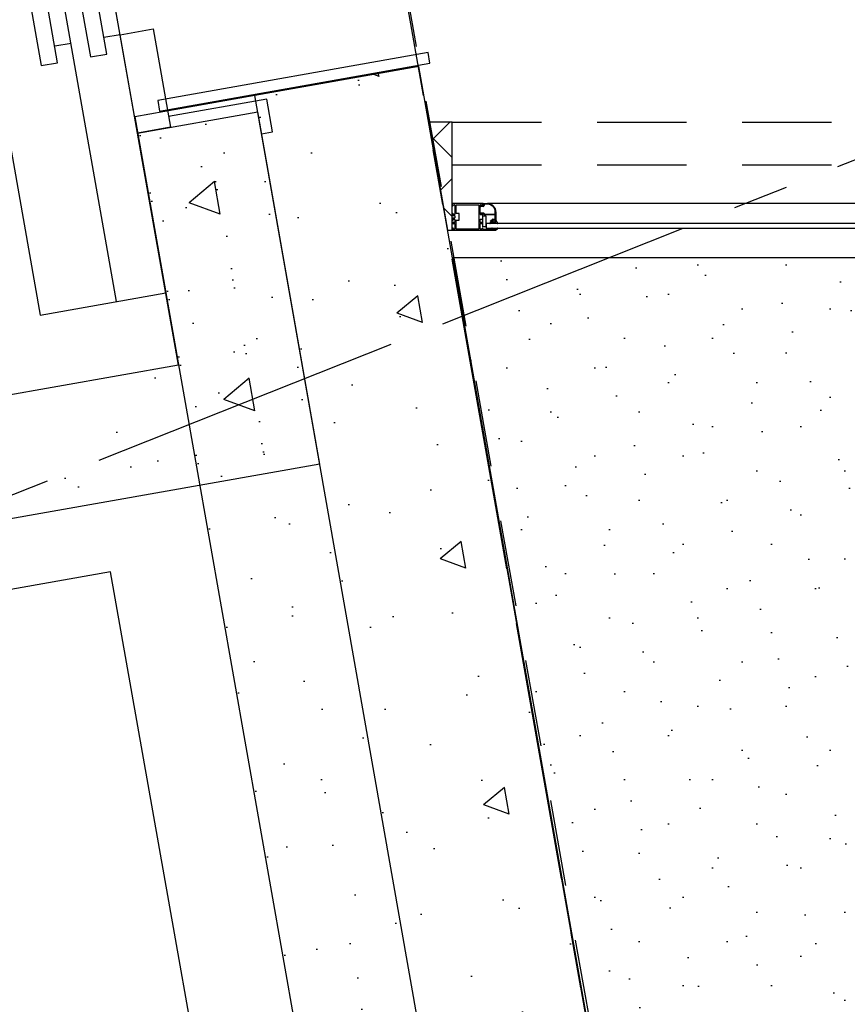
# Model space of a CAD drawing. Extents: x 856 to 5197, y -207 to 263.
# Tile 40 of 225: x 1037.85 to 1039.34, y 4.91 to 6.68. Entities that reach past the tile are written whole.
import ezdxf

# ---------------------------------------------------------------- set-up
doc = ezdxf.new("R2010")
doc.units = 0
doc.header["$MEASUREMENT"] = 0
doc.linetypes.add('B0701', pattern=[0.2341199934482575, 0.1559999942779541, -0.07811999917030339])
doc.linetypes.add('B0805', pattern=[1.3666666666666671, 0.5666666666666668, -0.1, 0.03333333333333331, -0.09999999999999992, 0.4666666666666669, -0.1000000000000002])
for name, color, linetype in [('00 WBDBO', 7, 'Continuous'), ('21 Buitenwanden', 7, 'Continuous'), ('22 Constr Binnenwanden', 7, 'Continuous'), ('23 Vloeren', 7, 'Continuous'), ('24 Trappen', 7, 'Continuous'), ('A Stramien', 7, 'Continuous'), ('T Tekst_dim 1_ 100', 7, 'Continuous')]:
    doc.layers.add(name, color=color, linetype=linetype)
doc.styles.add('GENERATED_STYLE_3', font='Arial')
doc.styles.get("Standard").update_dxf_attribs({"font": 'txt', "bigfont": 'BIGFONT.SHX'})
doc.linetypes.add('135 B60', pattern='A,0,[2,100 BEGANE GROND1.Shx,S=0.01210790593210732,R=0,X=0,Y=0.0001806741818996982],-1.5,0', length=1.5)
doc.dimstyles.new('GENERATED_STYLE__3', dxfattribs={"dimtxt": 0.1799999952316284, "dimasz": 0.18357496, "dimexe": 0.18, "dimexo": 0.04, "dimgap": 0.09, "dimtad": 1, "dimdec": 0, "dimzin": 0, "dimdsep": 46, "dimtxsty": 'Standard', "dimblk": 'ARROWHEAD_5', "dimblk1": 'ARROWHEAD_5', "dimblk2": 'ARROWHEAD_5', "dimcen": 0.09, "dimclrd": 7, "dimclre": 7, "dimclrt": 7, "dimadec": 1, "dimazin": 0, "dimtfac": 1, "dimtdec": 4, "dimtmove": 0, "dimatfit": 3, "dimfxl": 0, "dimtolj": 1, "dimtzin": 0, "dimarcsym": 0})
doc.dimstyles.new('GENERATED_STYLE__4', dxfattribs={"dimtxt": 0.1799999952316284, "dimasz": 0.19, "dimexe": 0.18, "dimexo": 0.04, "dimgap": 0.09, "dimtad": 1, "dimtih": 1, "dimtoh": 1, "dimdec": 0, "dimzin": 0, "dimdsep": 46, "dimtxsty": 'Standard', "dimblk": 'ARROWHEAD_9', "dimblk1": 'ARROWHEAD_9', "dimblk2": 'ARROWHEAD_9', "dimcen": 0.09, "dimclrd": 7, "dimclre": 7, "dimclrt": 7, "dimadec": 1, "dimazin": 0, "dimtfac": 1, "dimtdec": 4, "dimtmove": 0, "dimatfit": 3, "dimfxl": 0, "dimtolj": 1, "dimtzin": 0, "dimarcsym": 0})
doc.dimstyles.new('GENERATED_STYLE__5', dxfattribs={"dimtxt": 0.25, "dimasz": 0.19, "dimexe": 0.18, "dimexo": 0, "dimgap": 0.09, "dimtad": 1, "dimdec": 0, "dimlfac": 1000, "dimzin": 0, "dimdsep": 46, "dimtxsty": 'Standard', "dimblk": 'ARROWHEAD_7', "dimblk1": 'ARROWHEAD_7', "dimblk2": 'ARROWHEAD_7', "dimcen": 0.09, "dimclrd": 7, "dimclre": 7, "dimclrt": 7, "dimadec": 1, "dimazin": 0, "dimtfac": 1, "dimtdec": 4, "dimtmove": 0, "dimatfit": 3, "dimfxl": 0, "dimtolj": 1, "dimtzin": 0, "dimarcsym": 0})
doc.dimstyles.new('GENERATED_STYLE__6', dxfattribs={"dimtxt": 0.25, "dimasz": 0.19, "dimexe": 0.18, "dimexo": 0, "dimgap": 0.09, "dimtad": 1, "dimtih": 1, "dimtoh": 1, "dimdec": 0, "dimlfac": 1000, "dimzin": 0, "dimdsep": 46, "dimtxsty": 'Standard', "dimblk": 'ARROWHEAD_7', "dimblk1": 'ARROWHEAD_7', "dimblk2": 'ARROWHEAD_7', "dimcen": 0.09, "dimclrd": 7, "dimclre": 7, "dimclrt": 7, "dimadec": 1, "dimazin": 0, "dimtfac": 1, "dimtdec": 4, "dimtmove": 0, "dimatfit": 3, "dimfxl": 0, "dimtolj": 1, "dimtzin": 0, "dimarcsym": 0})

# ---------------------------------------------------------------- blocks, each defined once
blk = doc.blocks.new('Lift 02 10', base_point=(988.2137332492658, 0))
at = {"layer": '24 Trappen', "linetype": 'Continuous'}
h = blk.add_hatch(dxfattribs=at)
h.set_pattern_fill('11_Constructie_beton_0003', color=256, style=0, pattern_type=2)
h.set_pattern_definition([(0, (988.2137332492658, 0), (0, 0.6235383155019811), [0.06000000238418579, -0.300000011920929]), (0, (988.3937332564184, 0.311769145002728), (0, 0.6235383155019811), [0.06000000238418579, -0.300000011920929]), (60.00000000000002, (988.2137332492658, 0), (-0.540000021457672, 0.3117691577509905), [0.06000000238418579, -0.300000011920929]), (60.00000000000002, (988.573733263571, 0), (-0.540000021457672, 0.3117691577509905), [0.06000000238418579, -0.300000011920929]), (120, (988.27373325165, 0), (0.5400000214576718, 0.311769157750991), [0.0600000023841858, -0.300000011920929]), (120, (988.6337332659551, 0), (0.5400000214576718, 0.311769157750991), [0.0600000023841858, -0.300000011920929]), (0, (988.2137332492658, 0.06000000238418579), (0, 0.1200000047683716), [0, -0.1200000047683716, 0, -0.1800000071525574]), (45, (988.27373325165, 0.06000000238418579), (-0.08485281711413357, 0.08485281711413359), [0, -0.0900000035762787, 0, -0.1500000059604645])])
h.paths.add_polyline_path([(987.9937332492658, -0.22), (988.6387332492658, -0.22), (988.6387332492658, 0), (988.2137332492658, 0), (988.2137332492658, 2.45), (989.8637332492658, 2.45), (989.8637332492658, 0), (989.8237332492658, 0), (989.8237332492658, -0.22), (990.0837332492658, -0.22), (990.0837332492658, 2.67), (987.9937332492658, 2.67)], flags=0)
for p, q in [((987.9937332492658, -0.22), (987.9937332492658, 2.67)), ((988.2137332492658, 0), (988.2137332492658, 2.45)), ((989.8237332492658, 0.23), (988.3462332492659, 0.23)), ((988.3462332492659, 0.23), (988.3462332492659, 0)), ((989.2612332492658, 0.15), (988.7887332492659, 0.15)), ((988.7887332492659, 0.15), (988.7887332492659, 0.12)), ((988.7887332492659, 0.12), (989.2612332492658, 0.12)), ((988.8187332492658, 0.09), (988.8187332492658, 0.12)), ((988.3462332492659, 0.09), (989.8237332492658, 0.09)), ((989.2612332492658, 0.06), (988.7887332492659, 0.06)), ((988.7887332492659, 0.06), (988.7887332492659, 0.03)), ((988.7887332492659, 0.03), (989.2612332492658, 0.03)), ((988.8187332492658, 0), (988.8187332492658, 0.03)), ((988.2137332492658, 0), (988.6387332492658, 0)), ((988.3462332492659, 0), (989.8237332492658, 0)), ((988.6387332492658, 0), (988.6387332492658, -0.22)), ((988.6387332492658, 0), (988.8187332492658, 0)), ((988.6387332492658, -0.06), (988.6387332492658, 0)), ((988.6387332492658, 0), (989.8237332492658, 0)), ((988.8187332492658, 0), (988.8187332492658, -0.06)), ((988.8187332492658, -0.06), (988.6387332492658, -0.06)), ((988.6587332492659, -0.24), (988.6587332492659, -0.06)), ((987.9937332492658, -0.22), (988.6387332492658, -0.22)), ((988.5987332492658, -0.22), (988.5987332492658, -0.24)), ((988.5987332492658, -0.24), (988.6587332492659, -0.24))]:
    blk.add_line(p, q, dxfattribs=at)
blk = doc.blocks.new('Empty Door', base_point=(988.2137332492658, 0))
at = {"layer": '22 Constr Binnenwanden', "linetype": 'Continuous'}
for p, q in [((987.6887332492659, 0.3), (987.6887332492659, 0.52)), ((988.7387332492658, 0.3), (988.7387332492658, 0.52)), ((987.6887332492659, 0), (987.6887332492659, 0.3)), ((988.7387332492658, 0), (988.7387332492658, 0.3))]:
    blk.add_line(p, q, dxfattribs=at)
blk = doc.blocks.new('WALL_511_3', base_point=(1039.202133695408, 3.010000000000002))
at = {"layer": '22 Constr Binnenwanden', "linetype": 'Continuous'}
h = blk.add_hatch(dxfattribs=at)
h.set_pattern_fill('11_Gasbeton_1_0003', color=256, style=0, pattern_type=2)
h.set_pattern_definition([(100, (988.2137332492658, 0), (0.7675816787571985, 0.1353453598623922), [0.04874999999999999, -0.4012499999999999]), (100, (987.7908715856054, 0.1539090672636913), (0.7675816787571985, 0.1353453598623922), [0.04874999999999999, -0.4012499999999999]), (160.0000000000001, (988.2137332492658, 0), (0.2665783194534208, 0.7324179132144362), [0.04875, -0.4012499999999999]), (160.0000000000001, (988.1355915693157, 0.4431634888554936), (0.2665783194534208, 0.7324179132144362), [0.04875, -0.4012499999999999]), (-139.9999999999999, (988.205267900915, 0.04800937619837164), (-0.501003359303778, 0.5970725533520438), [0.04875000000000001, -0.40125]), (-139.9999999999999, (988.1271262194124, 0.4911728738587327), (-0.501003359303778, 0.5970725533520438), [0.04875000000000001, -0.40125]), (100, (988.1398726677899, -0.01302361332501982), (0.1477211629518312, 0.02604722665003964), [0, -0.15, 0, -0.225]), (145, (988.1268490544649, 0.06083696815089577), (0.08603646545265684, 0.1228728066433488), [0, -0.1125, 0, -0.1875])])
h.paths.add_polyline_path([(1039.167749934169, 3.205000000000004), (1038.569138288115, 6.599895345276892), (1038.273695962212, 6.54780089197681), (1038.863121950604, 3.205000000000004)], flags=0)
h = blk.add_hatch(dxfattribs=at)
h.set_pattern_fill('11_Constructie_beton_0003', color=256, style=0, pattern_type=2)
h.set_pattern_definition([(100, (988.2137332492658, 0), (0.6140653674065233, 0.1082762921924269), [0.06000000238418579, -0.300000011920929]), (100, (987.8754439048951, 0.1231272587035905), (0.6140653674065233, 0.1082762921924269), [0.06000000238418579, -0.300000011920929]), (160.0000000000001, (988.2137332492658, 0), (0.2132626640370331, 0.5859343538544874), [0.06000000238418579, -0.300000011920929]), (160.0000000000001, (988.1512199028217, 0.3545308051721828), (0.2132626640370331, 0.5859343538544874), [0.06000000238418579, -0.300000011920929]), (-139.9999999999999, (988.2033143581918, 0.05908846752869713), (-0.4008027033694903, 0.4776580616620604), [0.06000000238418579, -0.300000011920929]), (-139.9999999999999, (988.1408010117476, 0.4136192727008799), (-0.4008027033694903, 0.4776580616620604), [0.06000000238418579, -0.300000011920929]), (100, (988.1546447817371, -0.01041889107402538), (0.1181769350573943, 0.02083778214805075), [0, -0.1200000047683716, 0, -0.1800000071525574]), (145, (988.144225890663, 0.04866957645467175), (0.06882917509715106, 0.09829824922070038), [0, -0.09000000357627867, 0, -0.1500000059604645])])
h.paths.add_polyline_path([(1038.863121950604, 3.205000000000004), (1038.273695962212, 6.54780089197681), (1038.057038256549, 6.509598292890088), (1038.639728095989, 3.205000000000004)], flags=0)
for p, q in [((1039.167749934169, 3.205000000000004), (1038.569138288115, 6.599895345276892)), ((1038.863121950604, 3.205000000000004), (1038.273695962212, 6.54780089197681)), ((1038.057038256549, 6.509598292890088), (1038.639728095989, 3.205000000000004))]:
    blk.add_line(p, q, dxfattribs=at)
at = {"layer": '22 Constr Binnenwanden', "linetype": 'Continuous', "rotation": 100}
blk.add_blockref('Empty Door', (1038.47797299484, 7.116919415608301), dxfattribs=at)
blk = doc.blocks.new('214 2de schuifdeur hoofdentree', base_point=(988.2137332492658, 0))
at = {"layer": '21 Buitenwanden', "linetype": 'B0701'}
for p, q in [((985.9833828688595, 0.1250599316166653), (990.4437843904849, 0.1250599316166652)), ((985.9833828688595, -0.02193545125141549), (985.9833828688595, 0.1250599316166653)), ((985.9833828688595, 0.04808022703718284), (987.5800699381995, 0.04808022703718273))]:
    blk.add_line(p, q, dxfattribs=at)
at = {"layer": '21 Buitenwanden', "linetype": 'Continuous'}
for p, q in [((985.9833828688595, -0.02225680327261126), (985.9835695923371, -0.02487365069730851)), ((986.0350542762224, -0.02200000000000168), (985.9836821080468, -0.02193545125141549)), ((985.9837147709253, -0.02519161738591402), (985.9843707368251, -0.02584758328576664)), ((985.9848828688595, -0.02563545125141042), (985.9848828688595, -0.02443545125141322)), ((985.9853828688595, -0.02393545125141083), (985.9873828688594, -0.02393545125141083)), ((985.9878828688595, -0.02443545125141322), (985.9878828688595, -0.04143545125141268)), ((985.9903828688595, -0.03993545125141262), (985.9903828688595, -0.02393545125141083)), ((985.9903828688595, -0.02393545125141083), (986.0283535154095, -0.02400000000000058)), ((986.0283535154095, -0.02400000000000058), (986.0283535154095, -0.06800000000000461)), ((986.0308535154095, -0.04150000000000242), (986.0308535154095, -0.02450000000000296)), ((986.0313535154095, -0.02400000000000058), (986.0333535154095, -0.02400000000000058)), ((986.0315426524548, -0.02693930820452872), (986.032383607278, -0.02581953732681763)), ((986.03569396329, -0.0271466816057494), (986.0318034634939, -0.02741873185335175)), ((986.0338535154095, -0.02450000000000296), (986.0338535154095, -0.02570000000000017)), ((986.0343127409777, -0.02604033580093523), (986.0356102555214, -0.02594960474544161)), ((986.0343656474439, -0.02591213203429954), (986.0350216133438, -0.02525616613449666)), ((986.0351667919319, -0.02493819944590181), (986.0353535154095, -0.022321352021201)), ((986.0354184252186, -0.02320630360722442), (986.0353535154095, -0.02227805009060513)), ((986.0356507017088, -0.02195713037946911), (986.0432891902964, -0.02190409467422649)), ((986.0360741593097, -0.02541594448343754), (986.0359520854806, -0.02367020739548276)), ((986.0371555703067, -0.02367813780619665), (986.03727123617, -0.02533223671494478)), ((986.0432975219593, -0.0231040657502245), (986.0376508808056, -0.02314327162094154)), ((986.043213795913, -0.02310172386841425), (986.0432891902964, -0.02190409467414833)), ((986.0432891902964, -0.02190409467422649), (986.0432975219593, -0.0231040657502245)), ((987.5852602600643, -0.02194696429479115), (986.0432891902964, -0.02194696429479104)), ((985.9835828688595, -0.04101829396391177), (985.9835828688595, -0.04293545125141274)), ((985.9835828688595, -0.04893545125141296), (985.9835828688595, -0.05085260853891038)), ((985.9843707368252, -0.04002331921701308), (985.9837293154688, -0.04066474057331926)), ((985.9840828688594, -0.04343545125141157), (985.9873828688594, -0.04343545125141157)), ((985.9873828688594, -0.04843545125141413), (985.9840828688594, -0.04843545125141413)), ((985.9848828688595, -0.04143545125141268), (985.9848828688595, -0.04023545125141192)), ((985.9873828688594, -0.04193545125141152), (985.9853828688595, -0.04193545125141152)), ((985.9878828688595, -0.04393545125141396), (985.9878828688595, -0.04541583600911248)), ((985.9878828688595, -0.04541583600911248), (985.9881828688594, -0.04593545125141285)), ((985.9881828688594, -0.04593545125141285), (985.9878828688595, -0.04645506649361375)), ((985.9878828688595, -0.04645506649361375), (985.9878828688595, -0.04793545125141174)), ((985.9951328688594, -0.03993545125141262), (985.9903828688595, -0.03993545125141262)), ((985.9951328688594, -0.05193545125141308), (985.9951328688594, -0.03993545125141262)), ((986.0333515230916, -0.04093187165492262), (986.0312515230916, -0.03913187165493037)), ((986.0333535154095, -0.04200000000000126), (986.0313535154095, -0.04200000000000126)), ((986.0314467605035, -0.0386040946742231), (986.0361367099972, -0.03860409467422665)), ((986.0336836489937, -0.0400558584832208), (986.0338365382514, -0.04062644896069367)), ((986.0338535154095, -0.04030000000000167), (986.0338535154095, -0.04150000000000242)), ((986.0356396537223, -0.03980409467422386), (986.0338768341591, -0.03980409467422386)), ((986.0350070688, -0.0407292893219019), (986.0343656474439, -0.04008786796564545)), ((986.0348535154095, -0.04600000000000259), (986.0351535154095, -0.04548038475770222)), ((986.0351535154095, -0.04651961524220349), (986.0348535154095, -0.04600000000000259)), ((986.0351535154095, -0.04548038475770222), (986.0351535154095, -0.04108284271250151)), ((986.0351535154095, -0.05091715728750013), (986.0351535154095, -0.04651961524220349)), ((986.0353481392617, -0.06408545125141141), (986.0353481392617, -0.04410793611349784)), ((986.0353481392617, -0.04410793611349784), (986.0403481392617, -0.04410793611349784)), ((986.0382003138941, -0.04215764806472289), (986.0359932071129, -0.03995054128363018)), ((986.0364902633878, -0.03875054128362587), (986.038697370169, -0.04095764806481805)), ((986.0551467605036, -0.04230409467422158), (986.0385538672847, -0.04230409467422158)), ((986.0390509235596, -0.04110409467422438), (986.0551467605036, -0.04110409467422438)), ((986.0403481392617, -0.04410793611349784), (986.0403481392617, -0.06408545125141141)), ((986.0561467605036, -0.04010409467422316), (986.0561467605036, -0.03687445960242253)), ((986.0561467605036, -0.04890409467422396), (986.0561467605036, -0.0433040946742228)), ((986.0573467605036, -0.03687445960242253), (986.0573467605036, -0.05360409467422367)), ((985.9833828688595, -0.05621829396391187), (985.9833828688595, -0.0576526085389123)), ((985.9843707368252, -0.05502331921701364), (985.9835293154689, -0.05586474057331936)), ((985.983529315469, -0.05800616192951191), (985.9843707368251, -0.05884758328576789)), ((985.9843707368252, -0.06602331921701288), (985.9837147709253, -0.06667928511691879)), ((985.983729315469, -0.05120616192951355), (985.9843707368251, -0.05184758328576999)), ((985.9848828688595, -0.05163545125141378), (985.9848828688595, -0.05043545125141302)), ((985.9848828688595, -0.05568545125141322), (985.9848828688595, -0.05523545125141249)), ((985.9848828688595, -0.05863545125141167), (985.9848828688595, -0.05818545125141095)), ((985.9848828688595, -0.06743545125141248), (985.9848828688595, -0.06623545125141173)), ((985.9853828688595, -0.04993545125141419), (985.9873828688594, -0.04993545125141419)), ((985.9873828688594, -0.05618545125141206), (985.9853828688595, -0.05618545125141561)), ((985.9853828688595, -0.05768545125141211), (985.9873828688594, -0.05768545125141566)), ((985.9878828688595, -0.05043545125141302), (985.9878828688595, -0.05568545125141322)), ((985.9878828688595, -0.05818545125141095), (985.9878828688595, -0.06743545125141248)), ((985.9903828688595, -0.06793545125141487), (985.9903828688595, -0.05193545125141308)), ((985.9903828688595, -0.05193545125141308), (985.9951328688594, -0.05193545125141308)), ((986.0308535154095, -0.05575000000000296), (986.0308535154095, -0.05050000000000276)), ((986.0308535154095, -0.06750000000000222), (986.0308535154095, -0.05825000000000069)), ((986.0313535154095, -0.05000000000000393), (986.0333535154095, -0.05000000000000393)), ((986.0333535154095, -0.0562500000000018), (986.0313535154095, -0.05625000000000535)), ((986.0313535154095, -0.05775000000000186), (986.0333535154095, -0.05775000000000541)), ((986.0338535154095, -0.05050000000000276), (986.0338535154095, -0.05170000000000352)), ((986.0338535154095, -0.05530000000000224), (986.0338535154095, -0.05575000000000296)), ((986.0338535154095, -0.05825000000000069), (986.0338535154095, -0.05870000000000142)), ((986.0338535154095, -0.06630000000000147), (986.0338535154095, -0.06750000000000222)), ((986.0343656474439, -0.05191213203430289), (986.0350070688, -0.05127071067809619)), ((986.0352070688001, -0.055929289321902), (986.0343656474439, -0.05508786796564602)), ((986.0343656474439, -0.05891213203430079), (986.0352070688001, -0.05807071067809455)), ((986.0352070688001, -0.06692928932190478), (986.0343656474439, -0.06608786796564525)), ((986.0403481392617, -0.06408545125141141), (986.0353481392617, -0.06408545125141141)), ((986.0353535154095, -0.05771715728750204), (986.0353535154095, -0.05628284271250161)), ((987.5880111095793, -0.05799999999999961), (986.0405383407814, -0.0579999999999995)), ((986.0405383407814, -0.0579999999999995), (986.0405383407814, -0.06600000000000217)), ((986.0405383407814, -0.06600000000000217), (987.5880111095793, -0.06600000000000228)), ((986.0483467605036, -0.05360409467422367), (986.0483467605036, -0.05310409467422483)), ((986.0515467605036, -0.05390409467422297), (986.0486467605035, -0.05390409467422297)), ((986.0494712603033, -0.0529040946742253), (986.0500467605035, -0.0529040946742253)), ((986.0503467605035, -0.05260409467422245), (986.0503467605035, -0.05160409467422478)), ((986.0507629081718, -0.05415840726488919), (986.0540416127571, -0.05296505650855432)), ((986.0515467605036, -0.05160409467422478), (986.0515467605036, -0.05280409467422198)), ((986.0518467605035, -0.05310409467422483), (986.0520937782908, -0.05310409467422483)), ((986.0520467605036, -0.04990409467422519), (986.0551467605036, -0.04990409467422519)), ((986.0556467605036, -0.05110409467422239), (986.0520467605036, -0.05110409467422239)), ((986.0544040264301, -0.05309696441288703), (986.0548947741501, -0.05394696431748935)), ((986.0548947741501, -0.05394696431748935), (986.0570947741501, -0.05394696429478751)), ((986.0555997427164, -0.05310409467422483), (986.0558467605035, -0.05310409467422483)), ((986.0561467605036, -0.05280409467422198), (986.0561467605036, -0.05160409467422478)), ((986.0570467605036, -0.05390409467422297), (986.0561467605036, -0.05390409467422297)), ((986.0573947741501, -0.05364696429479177), (986.0573947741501, -0.05344696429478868)), ((985.9835695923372, -0.06699725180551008), (985.9833828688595, -0.06961409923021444)), ((985.9836821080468, -0.06993545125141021), (986.0570527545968, -0.06999999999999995)), ((985.9873828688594, -0.06793545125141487), (985.9853828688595, -0.06793545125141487)), ((986.0283535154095, -0.06800000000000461), (985.9903828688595, -0.06793545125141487)), ((986.0333535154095, -0.06800000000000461), (986.0313535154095, -0.06800000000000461)), ((986.0353535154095, -0.06800000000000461), (986.0353535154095, -0.06728284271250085)), ((986.0523527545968, -0.0684999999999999), (986.0358535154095, -0.0684999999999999)), ((986.0548527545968, -0.06920000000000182), (986.0523527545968, -0.0684999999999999)), ((986.0548847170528, -0.06842286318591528), (986.0546826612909, -0.0687728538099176)), ((986.0553324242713, -0.06920000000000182), (986.0548527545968, -0.06920000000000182)), ((986.0573847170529, -0.06842286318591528), (986.0548847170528, -0.06842286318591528)), ((986.0570527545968, -0.0684999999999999), (986.0555527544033, -0.0684999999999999)), ((986.0573527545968, -0.0697000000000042), (986.0573527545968, -0.06880000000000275)), ((986.0573847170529, -0.06912286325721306), (986.0573847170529, -0.06842286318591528))]:
    blk.add_line(p, q, dxfattribs=at)
for centre, radius, start, end in [((985.9836821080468, -0.02223545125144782), 0.0003000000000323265, 90, 184.081386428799), ((985.9840683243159, -0.02483806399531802), 0.0005000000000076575, 184.0813864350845, 224.9999999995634), ((985.9845828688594, -0.02563545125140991), 0.0003000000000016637, 224.9999999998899, 0), ((985.9853828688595, -0.02443545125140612), 0.000499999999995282, 90, 180), ((985.9873828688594, -0.02443545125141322), 0.0005000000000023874, 0, 90), ((986.0313535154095, -0.02449999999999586), 0.000499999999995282, 90, 180), ((986.0317825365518, -0.02711946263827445), 0.0002999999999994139, 143.0932251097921, 274.0000000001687), ((986.0331832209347, -0.02642005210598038), 0.0009999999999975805, 31.48642624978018, 143.093225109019), ((986.0333535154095, -0.02449999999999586), 0.000499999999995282, 0, 90), ((986.0341535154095, -0.02569999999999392), 0.0002999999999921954, 180, 315.0000000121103), ((986.0342918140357, -0.02574106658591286), 0.0002999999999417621, 211.4864262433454, 273.9999999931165), ((986.0346680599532, -0.02490261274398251), 0.0004999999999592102, 315.0000000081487, 355.9186135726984), ((986.0350542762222, -0.02230000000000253), 0.0003000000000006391, 355.9186135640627, 90), ((986.0356527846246, -0.02225712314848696), 0.0003000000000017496, 90.39781079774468, 183.9999999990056), ((986.0356678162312, -0.0231888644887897), 0.0002499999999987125, 183.9999999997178, 273.9999999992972), ((986.0355753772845, -0.02545082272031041), 0.0005000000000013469, 274.000000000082, 4.00000000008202), ((986.0357026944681, -0.02368764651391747), 0.0002499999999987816, 3.999999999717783, 93.99999999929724), ((986.0355753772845, -0.02545082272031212), 0.00169999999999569, 274.0000000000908, 4.000000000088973), ((986.0376543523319, -0.02364325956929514), 0.0004999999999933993, 90.39781080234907, 184.0000000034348), ((986.0423467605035, -0.03687445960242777), 0.01380000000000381, 0, 86.39781079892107), ((986.0423467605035, -0.03687445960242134), 0.0150000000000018, 0, 86.39781079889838), ((985.9840828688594, -0.04101829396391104), 0.0004999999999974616, 134.9999999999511, 180), ((985.9840828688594, -0.04293545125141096), 0.0005000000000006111, 180, 270), ((985.9840828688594, -0.04893545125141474), 0.0005000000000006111, 90, 180), ((985.9845828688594, -0.04023545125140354), 0.0002999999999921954, 0, 134.9999999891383), ((985.9853828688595, -0.04143545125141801), 0.0004999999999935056, 180, 270), ((985.9873828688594, -0.0414354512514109), 0.0005000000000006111, 270, 0), ((985.9873828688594, -0.04393545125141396), 0.0005000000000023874, 0, 90), ((985.9873828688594, -0.04793545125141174), 0.0005000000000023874, 270, 0), ((986.0313535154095, -0.04150000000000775), 0.0004999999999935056, 180, 270), ((986.0314467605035, -0.03890409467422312), 0.0003000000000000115, 90, 229.3987053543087), ((986.0335467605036, -0.04070409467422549), 0.0002999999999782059, 229.3987053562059, 15.00000000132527), ((986.0333535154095, -0.04150000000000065), 0.0005000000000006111, 270, 0), ((986.0338768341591, -0.04000409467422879), 0.0002000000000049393, 90, 194.9999999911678), ((986.0341535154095, -0.04030000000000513), 0.0003000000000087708, 44.99999999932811, 180), ((986.0346535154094, -0.04108284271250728), 0.000500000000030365, 0, 44.99999999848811), ((986.0356396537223, -0.04030409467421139), 0.0004999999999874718, 44.99999999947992, 90), ((986.0361367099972, -0.03910409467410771), 0.0004999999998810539, 44.99999999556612, 90), ((986.0385538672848, -0.04180409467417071), 0.0005000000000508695, 224.9999999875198, 270), ((986.0390509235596, -0.04060409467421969), 0.000500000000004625, 225.0000000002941, 270), ((986.0551467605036, -0.04010409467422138), 0.001000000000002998, 270, 0), ((986.0551467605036, -0.04330409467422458), 0.001000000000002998, 0, 90), ((986.0551467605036, -0.04890409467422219), 0.001000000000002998, 270, 0), ((985.9838828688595, -0.05621829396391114), 0.0004999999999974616, 134.9999999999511, 180), ((985.9838828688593, -0.05765260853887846), 0.0004999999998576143, 180, 225.0000000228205), ((985.9840828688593, -0.05085260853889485), 0.0004999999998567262, 180, 225.0000000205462), ((985.9845828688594, -0.05163545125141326), 0.0003000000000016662, 224.9999999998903, 0), ((985.9845828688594, -0.05523545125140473), 0.0002999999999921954, 0, 134.999999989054), ((985.9845828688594, -0.05863545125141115), 0.0003000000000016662, 224.9999999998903, 0), ((985.9845828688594, -0.06623545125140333), 0.0002999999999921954, 0, 134.9999999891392), ((985.9853828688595, -0.05043545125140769), 0.0004999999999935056, 90, 180), ((985.9853828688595, -0.05568545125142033), 0.000499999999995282, 180, 270), ((985.9853828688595, -0.05818545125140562), 0.0004999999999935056, 90, 180), ((985.9873828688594, -0.0504354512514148), 0.0005000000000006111, 0, 90), ((985.9873828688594, -0.05568545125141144), 0.0005000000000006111, 270, 0), ((985.9873828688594, -0.0581854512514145), 0.0004999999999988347, 0, 90), ((986.0313535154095, -0.05049999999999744), 0.0004999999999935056, 90, 180), ((986.0313535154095, -0.05575000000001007), 0.000499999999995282, 180, 270), ((986.0313535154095, -0.05824999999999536), 0.0004999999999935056, 90, 180), ((986.0333535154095, -0.05049999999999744), 0.0004999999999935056, 0, 90), ((986.0333535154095, -0.05575000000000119), 0.0005000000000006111, 270, 0), ((986.0333535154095, -0.05824999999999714), 0.0004999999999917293, 0, 90), ((986.0341535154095, -0.05169999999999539), 0.0002999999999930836, 180, 315.000000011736), ((986.0341535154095, -0.0553000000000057), 0.0003000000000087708, 44.99999999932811, 180), ((986.0341535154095, -0.05869999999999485), 0.0002999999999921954, 180, 315.0000000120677), ((986.0341535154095, -0.06630000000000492), 0.0003000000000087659, 44.99999999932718, 180), ((986.0346535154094, -0.05091715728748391), 0.0005000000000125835, 314.9999999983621, 0), ((986.0348535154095, -0.05628284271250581), 0.0005000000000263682, 0, 44.99999999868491), ((986.0348535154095, -0.05771715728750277), 0.0004999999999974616, 314.9999999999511, 0), ((986.0472677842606, -0.05744202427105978), 0.0005000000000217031, 156.7862467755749, 310.9925268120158), ((986.0517354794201, -0.05948124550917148), 0.005410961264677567, 100.3546704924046, 155.58825079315), ((986.053707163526, -0.06840713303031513), 0.0122249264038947, 59.82905247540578, 119.9942407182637), ((986.0488467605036, -0.05310409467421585), 0.0004999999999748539, 38.68218745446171, 180), ((986.0486467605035, -0.05360409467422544), 0.0002999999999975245, 180, 270), ((986.0494712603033, -0.05260409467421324), 0.0003000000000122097, 218.6821874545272, 270), ((986.0500467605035, -0.052604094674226), 0.0002999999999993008, 270, 0), ((986.0520467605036, -0.05160409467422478), 0.001699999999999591, 90, 180), ((986.0508568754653, -0.06618720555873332), 0.0002999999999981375, 44.23673997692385, 195.4997204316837), ((986.0543614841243, -0.06486318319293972), 0.004045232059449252, 200.3114362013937, 269.5610081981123), ((986.0554350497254, -0.05942106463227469), 0.007875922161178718, 236.358359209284, 303.563709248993), ((986.0520467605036, -0.05160409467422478), 0.0005000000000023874, 90, 180), ((986.0518467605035, -0.05280409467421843), 0.0003000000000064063, 180, 270), ((986.0515467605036, -0.05310409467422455), 0.0007999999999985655, 270, 338.7264728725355), ((986.0520937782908, -0.0533170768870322), 0.0002129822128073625, 338.7264728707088, 90), ((986.0541442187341, -0.05324696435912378), 0.0003000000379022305, 29.99998396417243, 109.9999839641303), ((986.0555997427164, -0.05331707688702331), 0.000212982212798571, 90, 201.2735271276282), ((986.0561467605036, -0.05310409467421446), 0.0008000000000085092, 201.2735271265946, 270), ((986.0556467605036, -0.05160409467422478), 0.0005000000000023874, 0, 90), ((986.0558467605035, -0.05280409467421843), 0.0003000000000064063, 270, 0), ((986.0570467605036, -0.05360409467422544), 0.0002999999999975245, 270, 0), ((986.0570947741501, -0.05364696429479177), 0.0002999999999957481, 270, 0), ((986.0578947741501, -0.05344696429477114), 0.0004999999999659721, 32.33308069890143, 180), ((986.0567375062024, -0.06597382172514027), 0.00357407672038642, 288.272475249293, 356.269367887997), ((986.044810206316, -0.0620964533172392), 0.01618491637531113, 16.43493162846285, 33.43148807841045), ((986.060004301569, -0.06619313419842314), 0.0003000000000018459, 357.470955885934, 135.7632600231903), ((986.0600496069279, -0.05761331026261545), 0.0003000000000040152, 228.5933132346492, 18.66191375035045), ((985.9836821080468, -0.06963545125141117), 0.0002999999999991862, 175.9186135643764, 270), ((985.9840683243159, -0.06703283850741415), 0.0004999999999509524, 135.0000000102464, 175.9186135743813), ((985.9853828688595, -0.06743545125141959), 0.000499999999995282, 180, 270), ((985.9873828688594, -0.06743545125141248), 0.0005000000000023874, 270, 0), ((986.0313535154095, -0.06750000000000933), 0.000499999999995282, 180, 270), ((986.0333535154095, -0.06750000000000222), 0.0005000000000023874, 270, 0), ((986.0348535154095, -0.06728284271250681), 0.0005000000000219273, 0, 44.99999999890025), ((986.0358535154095, -0.06800000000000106), 0.0004999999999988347, 180, 270), ((986.054422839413, -0.06862284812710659), 0.0003000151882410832, 252.0724425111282, 330.0004214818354), ((986.0552927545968, -0.06900397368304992), 0.0002000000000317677, 281.4403929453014, 49.4583981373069), ((986.0555527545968, -0.0686999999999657), 0.0001999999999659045, 90.00005543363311, 229.458398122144), ((986.0570527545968, -0.0688000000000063), 0.0003000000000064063, 0, 90), ((986.0570527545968, -0.0696999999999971), 0.0003000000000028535, 270, 0), ((986.0576847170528, -0.06912286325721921), 0.0002999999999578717, 180, 305.3081247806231)]:
    blk.add_arc(centre, radius, start, end, dxfattribs=at)
blk = doc.blocks.new('WALL_489_3', base_point=(1043.400062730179, 6.304999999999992))
at = {"layer": '21 Buitenwanden', "linetype": 'Continuous'}
h = blk.add_hatch(dxfattribs=at)
h.set_pattern_fill('13_45gr_isolatie_0003', color=256, style=0, pattern_type=2)
h.set_pattern_definition([(45, (988.2137332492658, 0), (-0.05303300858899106, 0.05303300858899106), []), (135, (988.2137332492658, 0), (0.05303300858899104, 0.05303300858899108), [])])
h.paths.add_polyline_path([(1038.586752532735, 6.499999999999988), (1038.621136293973, 6.304999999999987), (1038.629361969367, 6.304999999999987), (1038.629361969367, 6.499999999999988)], flags=0)
for p, q in [((1038.629361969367, 6.499999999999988), (1038.586752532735, 6.499999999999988)), ((1038.586752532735, 6.499999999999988), (1038.621136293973, 6.304999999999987)), ((1038.629361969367, 6.304999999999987), (1038.629361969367, 6.499999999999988)), ((1038.621136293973, 6.304999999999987), (1038.629361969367, 6.304999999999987))]:
    blk.add_line(p, q, dxfattribs=at)
at = {"layer": '21 Buitenwanden', "linetype": 'Continuous', "xscale": 1.069495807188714}
blk.add_blockref('214 2de schuifdeur hoofdentree', (1041.014712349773, 6.37499999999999), dxfattribs=at)
blk = doc.blocks.new('ROOF_44_3', base_point=(1043.090062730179, 1.199999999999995))
at = {"layer": '21 Buitenwanden', "linetype": 'B0701', "flags": 128}
blk.add_lwpolyline([(1043.090062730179, 1.199999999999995), (1043.090062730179, 3.205000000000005), (1043.400062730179, 3.205000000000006), (1043.400062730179, 8.869601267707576), (1038.326071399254, 7.974919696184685), (1039.649449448, 0.5454184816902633), (1039.649648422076, 1.199999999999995)], close=True, dxfattribs=at)
blk = doc.blocks.new('*D846', base_point=(988.2137332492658, 0))
at = {"layer": 'T Tekst_dim 1_ 100', "linetype": 'Continuous'}
for points in [[(1038.98605917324, 1.240858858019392), (1038.821953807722, 1.138927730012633), (1038.792974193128, 1.234636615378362)], [(1038.339231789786, 0.4699999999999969), (1038.311830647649, 0.661232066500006), (1038.411117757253, 0.6493123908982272)]]:
    blk.add_hatch(color=256, dxfattribs=at).paths.add_polyline_path(points, flags=0)
for p, q in [((1038.674457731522, 3.008038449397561), (1039.017517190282, 1.062451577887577)), ((1038.98605917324, 1.240858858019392), (1038.792974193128, 1.234636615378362)), ((1038.821953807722, 1.138927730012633), (1038.792974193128, 1.234636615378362)), ((1038.98605917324, 1.240858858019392), (1038.821953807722, 1.138927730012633)), ((1038.339231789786, 0.4699999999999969), (1038.311830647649, 0.661232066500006)), ((1038.311830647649, 0.661232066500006), (1038.411117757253, 0.6493123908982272)), ((1038.339231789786, 0.4699999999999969), (1038.411117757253, 0.6493123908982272))]:
    blk.add_line(p, q, dxfattribs=at)
blk.add_arc((1039.121982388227, 0.4699999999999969), 0.7827505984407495, 113.6914886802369, 166.3085113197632, dxfattribs=at)
at = {"layer": 'T Tekst_dim 1_ 100', "insert": (1038.127047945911, 1.062087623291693), "char_height": 0.1799999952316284, "attachment_point": 1, "rotation": 50.00000000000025, "style": 'GENERATED_STYLE_3'}
blk.add_mtext('{80°}', dxfattribs=at)
blk = doc.blocks.new('ARROWHEAD_5')
at = {"color": 0, "linetype": 'Continuous', "lineweight": 0}
blk.add_line((0, 0), (-1, 0), dxfattribs=at)
blk.add_solid([(-1, 0.2679), (0, 0), (-1, -0.2679), (-1, 0.2679)], dxfattribs=at)
blk = doc.blocks.new('*D850', base_point=(988.2137332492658, 0))
at = {"layer": 'T Tekst_dim 1_ 100', "linetype": 'Continuous'}
for p, q in [((1079.249245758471, 23.49343891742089), (1079.159725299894, 23.38395792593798)), ((1079.249245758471, 23.49343891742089), (1079.358726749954, 23.40391845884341)), ((1079.358726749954, 23.40391845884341), (1079.159725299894, 23.38395792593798)), ((1079.383202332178, 22.44097326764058), (1079.56999686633, 22.51244215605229)), ((1079.51233404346, 22.38331044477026), (1079.56999686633, 22.51244215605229)), ((1079.51233404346, 22.38331044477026), (1079.383202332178, 22.44097326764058))]:
    blk.add_line(p, q, dxfattribs=at)
blk.add_arc((1083.170565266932, 23.83650992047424), 3.936298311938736, 186.4556142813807, 200.209391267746, dxfattribs=at)
at = {"layer": 'T Tekst_dim 1_ 100', "insert": (1078.586033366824, 22.97728426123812), "char_height": 0.1799999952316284, "attachment_point": 1, "style": 'GENERATED_STYLE_3'}
blk.add_mtext('{16,7°}', dxfattribs=at)
blk = doc.blocks.new('ARROWHEAD_9')
at = {"color": 0, "linetype": 'Continuous', "lineweight": 0}
blk.add_line((0, 0), (-1, 0), dxfattribs=at)
at = {"color": 0, "linetype": 'Continuous', "lineweight": 0, "flags": 128}
blk.add_lwpolyline([(-0.525, 0.525), (0, 0), (-0.525, -0.525)], close=True, dxfattribs=at)
blk = doc.blocks.new('*D1043', base_point=(988.2137332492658, 0))
at = {"layer": 'A Stramien', "linetype": 'Continuous'}
for p, q in [((1033.779819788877, 22.44734155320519), (1033.641377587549, 22.79585088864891)), ((1027.065687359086, 19.98196491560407), (1033.757066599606, 22.64005518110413)), ((1020.374308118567, 17.32387465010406), (1027.065687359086, 19.98196491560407))]:
    blk.add_line(p, q, dxfattribs=at)
blk.add_circle((1033.710598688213, 22.62159622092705), 0.05, dxfattribs=at)
at = {"layer": 'A Stramien', "insert": (1029.870384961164, 21.41890923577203), "char_height": 0.25, "attachment_point": 1, "rotation": 21.665005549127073}
blk.add_mtext('{7.200}', dxfattribs=at)
blk = doc.blocks.new('ARROWHEAD_7')
at = {"color": 0, "linetype": 'Continuous', "lineweight": 0}
for p, q in [((0, -0.25), (0, 0.25)), ((0, 0), (-1, 0)), ((-0.25, 0), (0.25, 0))]:
    blk.add_line(p, q, dxfattribs=at)
blk.add_circle((0, 0), 0.25, dxfattribs=at)
blk = doc.blocks.new('*D1044', base_point=(988.2137332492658, 0))
at = {"layer": 'A Stramien', "linetype": 'Continuous'}
for p, q in [((1040.471199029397, 25.10543181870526), (1040.332756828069, 25.45394115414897)), ((1033.757066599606, 22.64005518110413), (1040.448445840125, 25.2981454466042)), ((1027.065687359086, 19.98196491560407), (1033.757066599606, 22.64005518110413))]:
    blk.add_line(p, q, dxfattribs=at)
blk.add_circle((1040.401977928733, 25.27968648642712), 0.05, dxfattribs=at)
at = {"layer": 'A Stramien', "insert": (1036.561764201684, 24.0769995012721), "char_height": 0.25, "attachment_point": 1, "rotation": 21.665005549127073}
blk.add_mtext('{7.200}', dxfattribs=at)
blk = doc.blocks.new('*D1045', base_point=(988.2137332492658, 0))
at = {"layer": 'A Stramien', "linetype": 'Continuous'}
for p, q in [((1047.162578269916, 27.76352208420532), (1047.024136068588, 28.11203141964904)), ((1040.448445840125, 25.2981454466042), (1047.139825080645, 27.95623571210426)), ((1033.757066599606, 22.64005518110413), (1040.448445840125, 25.2981454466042))]:
    blk.add_line(p, q, dxfattribs=at)
blk.add_circle((1047.093357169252, 27.93777675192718), 0.05, dxfattribs=at)
at = {"layer": 'A Stramien', "insert": (1044.456967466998, 27.21329804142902), "char_height": 0.25, "attachment_point": 1, "rotation": 21.665005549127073}
blk.add_mtext('{7.200}', dxfattribs=at)
blk = doc.blocks.new('*D1046', base_point=(988.2137332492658, 0))
at = {"layer": 'A Stramien', "linetype": 'Continuous'}
for p, q in [((1053.853957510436, 30.42161234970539), (1053.715515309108, 30.77012168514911)), ((1047.139825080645, 27.95623571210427), (1053.831204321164, 30.61432597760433)), ((1040.448445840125, 25.2981454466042), (1047.139825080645, 27.95623571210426))]:
    blk.add_line(p, q, dxfattribs=at)
at = {"layer": 'A Stramien', "insert": (1049.944522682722, 29.39318003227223), "char_height": 0.25, "attachment_point": 1, "rotation": 21.665005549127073}
blk.add_mtext('{7.200}', dxfattribs=at)
blk = doc.blocks.new('*D1047', base_point=(988.2137332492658, 0))
at = {"layer": 'A Stramien', "linetype": 'Continuous'}
for p, q in [((1053.831204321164, 30.61432597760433), (1057.176893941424, 31.94337111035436)), ((1047.139825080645, 27.95623571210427), (1053.831204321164, 30.61432597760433))]:
    blk.add_line(p, q, dxfattribs=at)
blk.add_circle((1053.784736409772, 30.59586701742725), 0.05, dxfattribs=at)
at = {"layer": 'A Stramien', "insert": (1054.963057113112, 31.38674773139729), "char_height": 0.25, "attachment_point": 1, "rotation": 21.665005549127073}
blk.add_mtext('{3.600}', dxfattribs=at)
blk = doc.blocks.new('*D1048', base_point=(988.2137332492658, 0))
at = {"layer": 'A Stramien', "linetype": 'Continuous'}
for p, q in [((1063.891026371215, 34.40874774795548), (1063.752584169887, 34.7572570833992)), ((1063.775337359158, 34.56454345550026), (1063.914741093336, 34.61992033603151)), ((1057.176893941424, 31.94337111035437), (1063.775337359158, 34.56454345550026)), ((1057.199647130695, 31.75065748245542), (1057.061204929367, 32.09916681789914)), ((1053.831204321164, 30.61432597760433), (1057.176893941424, 31.94337111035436))]:
    blk.add_line(p, q, dxfattribs=at)
for centre in [(1063.821805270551, 34.58300241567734), (1057.130426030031, 31.92491215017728)]:
    blk.add_circle(centre, 0.05, dxfattribs=at)
at = {"layer": 'A Stramien', "insert": (1059.981591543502, 33.38031543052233), "char_height": 0.25, "attachment_point": 1, "rotation": 21.665005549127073}
blk.add_mtext('{7.200}', dxfattribs=at)
blk = doc.blocks.new('*D1052', base_point=(988.2137332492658, 0))
at = {"layer": 'A Stramien', "linetype": 'Continuous'}
for p, q in [((1032.483054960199, 33.58358793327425), (1032.483054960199, 33.95858793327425)), ((1044.007096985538, 33.58358793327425), (1044.007096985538, 33.95858793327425)), ((1030.727054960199, 33.77108793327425), (1032.533054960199, 33.77108793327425)), ((1032.533054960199, 33.77108793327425), (1044.057096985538, 33.77108793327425))]:
    blk.add_line(p, q, dxfattribs=at)
for centre in [(1032.483054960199, 33.77108793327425), (1044.007096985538, 33.77108793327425)]:
    blk.add_circle(centre, 0.05, dxfattribs=at)
at = {"layer": 'A Stramien', "insert": (1037.740369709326, 34.07108793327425), "char_height": 0.25, "attachment_point": 1}
blk.add_mtext('{11.524}', dxfattribs=at)
blk = doc.blocks.new('*D1053', base_point=(988.2137332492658, 0))
at = {"layer": 'A Stramien', "linetype": 'Continuous'}
for p, q in [((1044.007096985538, 33.58358793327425), (1044.007096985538, 33.95858793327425)), ((1049.800599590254, 33.58358793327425), (1049.800599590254, 33.95858793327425)), ((1032.533054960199, 33.77108793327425), (1044.057096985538, 33.77108793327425)), ((1044.057096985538, 33.77108793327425), (1049.850599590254, 33.77108793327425))]:
    blk.add_line(p, q, dxfattribs=at)
for centre in [(1044.007096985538, 33.77108793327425), (1049.800599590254, 33.77108793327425)]:
    blk.add_circle(centre, 0.05, dxfattribs=at)
at = {"layer": 'A Stramien', "insert": (1046.490907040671, 34.07108793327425), "char_height": 0.25, "attachment_point": 1}
blk.add_mtext('{5.794}', dxfattribs=at)
blk = doc.blocks.new('*D1061', base_point=(988.2137332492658, 0))
at = {"layer": 'A Stramien', "linetype": 'Continuous'}
for p, q in [((1043.400062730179, -2.18848056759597), (1043.400062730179, -1.81348056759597)), ((1046.400062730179, -2.18848056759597), (1046.400062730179, -1.81348056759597)), ((1032.533054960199, -2.00098056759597), (1043.450062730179, -2.00098056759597)), ((1043.450062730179, -2.00098056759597), (1046.450062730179, -2.00098056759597))]:
    blk.add_line(p, q, dxfattribs=at)
for centre in [(1043.400062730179, -2.00098056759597), (1046.400062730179, -2.00098056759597)]:
    blk.add_circle(centre, 0.05, dxfattribs=at)
at = {"layer": 'A Stramien', "insert": (1044.487121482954, -1.70098056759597), "char_height": 0.25, "attachment_point": 1}
blk.add_mtext('{3.000}', dxfattribs=at)
blk = doc.blocks.new('*D1062', base_point=(988.2137332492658, 0))
at = {"layer": 'A Stramien', "linetype": 'Continuous'}
for p, q in [((1046.400062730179, -2.18848056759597), (1046.400062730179, -1.81348056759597)), ((1053.600062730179, -2.18848056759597), (1053.600062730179, -1.81348056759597)), ((1043.450062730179, -2.00098056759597), (1046.450062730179, -2.00098056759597)), ((1046.450062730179, -2.00098056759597), (1053.650062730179, -2.00098056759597))]:
    blk.add_line(p, q, dxfattribs=at)
for centre in [(1046.400062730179, -2.00098056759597), (1053.600062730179, -2.00098056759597)]:
    blk.add_circle(centre, 0.05, dxfattribs=at)
at = {"layer": 'A Stramien', "insert": (1049.587121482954, -1.70098056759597), "char_height": 0.25, "attachment_point": 1}
blk.add_mtext('{7.200}', dxfattribs=at)
blk = doc.blocks.new('*D1063', base_point=(988.2137332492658, 0))
at = {"layer": 'A Stramien', "linetype": 'Continuous'}
for p, q in [((1053.600062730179, -2.18848056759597), (1053.600062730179, -1.81348056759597)), ((1060.800062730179, -2.18848056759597), (1060.800062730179, -1.81348056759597)), ((1046.450062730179, -2.00098056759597), (1053.650062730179, -2.00098056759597)), ((1053.650062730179, -2.00098056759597), (1060.850062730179, -2.00098056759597))]:
    blk.add_line(p, q, dxfattribs=at)
for centre in [(1053.600062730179, -2.00098056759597), (1060.800062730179, -2.00098056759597)]:
    blk.add_circle(centre, 0.05, dxfattribs=at)
at = {"layer": 'A Stramien', "insert": (1056.787121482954, -1.70098056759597), "char_height": 0.25, "attachment_point": 1}
blk.add_mtext('{7.200}', dxfattribs=at)
blk = doc.blocks.new('*D1064', base_point=(988.2137332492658, 0))
at = {"layer": 'A Stramien', "linetype": 'Continuous'}
for p, q in [((1060.800062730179, -2.18848056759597), (1060.800062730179, -1.81348056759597)), ((1068.000062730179, -2.18848056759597), (1068.000062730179, -1.81348056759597)), ((1053.650062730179, -2.00098056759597), (1060.850062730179, -2.00098056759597)), ((1060.850062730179, -2.00098056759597), (1067.950062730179, -2.00098056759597)), ((1067.950062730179, -2.00098056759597), (1068.100062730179, -2.00098056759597))]:
    blk.add_line(p, q, dxfattribs=at)
for centre in [(1060.800062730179, -2.00098056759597), (1068.000062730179, -2.00098056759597)]:
    blk.add_circle(centre, 0.05, dxfattribs=at)
at = {"layer": 'A Stramien', "insert": (1063.987121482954, -1.70098056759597), "char_height": 0.25, "attachment_point": 1}
blk.add_mtext('{7.200}', dxfattribs=at)

msp = doc.modelspace()

# ---------------------------------------------------------------- hatches: boundary and pattern name
at = {"layer": '23 Vloeren', "linetype": 'Continuous'}
h = msp.add_hatch(dxfattribs=at)
h.set_pattern_fill('Puntjes_C_0003', color=256, style=0, pattern_type=2)
h.set_pattern_definition([(45, (988.2137332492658, 0.25), (-0.07954951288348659, 0.0795495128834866), [0, -0.075, 0, -0.1125]), (110, (988.4637332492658, 0.25), (0.1057154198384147, 0.03847726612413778), [0, -0.055, 0, -0.095])])
h.paths.add_polyline_path([(1039.167749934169, 3.205000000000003), (1043.400062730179, 3.205000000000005), (1043.400062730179, 6.254999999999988), (1038.629952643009, 6.25499999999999)], flags=0)

# ---------------------------------------------------------------- linework, layer by layer
at = {"layer": '00 WBDBO', "linetype": '135 B60', "flags": 128}
msp.add_lwpolyline([(1039.155960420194, -0.7592776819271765), (1038.013268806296, 5.689102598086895), (1034.905645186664, 5.138413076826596), (1036.016439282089, -0.5792415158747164)], dxfattribs=at)
at = {"layer": '23 Vloeren', "linetype": 'Continuous', "flags": 128}
msp.add_lwpolyline([(1039.167749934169, 3.205000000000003), (1043.400062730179, 3.205000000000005), (1043.400062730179, 6.254999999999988), (1038.629952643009, 6.25499999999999)], close=True, dxfattribs=at)
at = {"layer": '24 Trappen', "linetype": 'Continuous', "flags": 128}
msp.add_lwpolyline([(1038.101988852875, 6.519422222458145), (1038.589378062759, 6.605890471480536), (1038.585884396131, 6.625582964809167), (1038.098495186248, 6.539114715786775)], close=True, dxfattribs=at)
at = {"layer": 'A Stramien', "linetype": 'B0805', "flags": 128}
for points in [[(1097.130408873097, 29.3819323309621), (1014.992928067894, -3.246443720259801)], [(1040.221492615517, -2.774763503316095), (1035.499589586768, 24.00447929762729)]]:
    msp.add_lwpolyline(points, dxfattribs=at)

# ---------------------------------------------------------------- block references
at = {"layer": '21 Buitenwanden', "linetype": 'Continuous'}
msp.add_blockref('ROOF_44_3', (1043.090062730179, 1.199999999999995), dxfattribs=at)
at = {"layer": '21 Buitenwanden'}
msp.add_blockref('WALL_489_3', (1043.400062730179, 6.304999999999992), dxfattribs=at)
at = {"layer": '22 Constr Binnenwanden'}
msp.add_blockref('WALL_511_3', (1039.202133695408, 3.010000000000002), dxfattribs=at)
at = {"layer": '24 Trappen', "linetype": 'Continuous', "rotation": 100.0000000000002}
msp.add_blockref('Lift 02 10', (1038.136044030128, 6.061510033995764), dxfattribs=at)

# ---------------------------------------------------------------- dimensions: what is measured, and where the dimension line sits
at = {"layer": 'A Stramien', "linetype": 'Continuous'}
for p1, p2, picture, middle in [((1070.910939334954, -2.765648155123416), (1078.658221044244, -2.765648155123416), '*D1048', (1060.46851961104, 33.43924181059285)), ((1067.037298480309, -2.765648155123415), (1070.910939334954, -2.765648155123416), '*D1047', (1055.44998518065, 31.44567411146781)), ((1059.290016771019, -2.765648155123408), (1067.037298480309, -2.765648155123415), '*D1046', (1050.431450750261, 29.45210641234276)), ((1051.542735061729, -2.765648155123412), (1059.290016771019, -2.765648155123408), '*D1045', (1044.943895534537, 27.27222442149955)), ((1044.052577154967, -3.412922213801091), (1051.542735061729, -2.765648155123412), '*D1044', (1037.048692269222, 24.13592588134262)), ((1036.048171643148, -2.765648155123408), (1044.052577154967, -3.412922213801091), '*D1043', (1030.357313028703, 21.47783561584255))]:
    dim = msp.add_linear_dim(base=(1020.327840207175, 17.30541568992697), p1=p1, p2=p2, angle=21.66500554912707, dimstyle='GENERATED_STYLE__5', dxfattribs=at)
    dim.commit()
    dim.dimension.update_dxf_attribs({"geometry": picture, "text_midpoint": middle})
for base, p1, p2, picture, middle in [((1012.942054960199, 33.77108793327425), (1032.483054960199, -2.765648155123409), (1044.007096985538, -1.057184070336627), '*D1052', (1038.320040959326, 33.94608793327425)), ((1012.942054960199, 33.77108793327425), (1044.007096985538, -1.057184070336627), (1049.800599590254, 14.68542104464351), '*D1053', (1046.965192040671, 33.94608793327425)), ((1012.942054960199, -2.00098056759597), (1043.400062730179, -2.765648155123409), (1046.400062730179, 26.80110652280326), '*D1061', (1044.961406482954, -1.82598056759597)), ((1012.942054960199, -2.00098056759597), (1046.400062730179, 26.80110652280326), (1053.600062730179, 11.67598865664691), '*D1062', (1050.061406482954, -1.82598056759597)), ((1012.942054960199, -2.00098056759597), (1053.600062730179, 11.67598865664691), (1060.800062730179, 11.67598865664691), '*D1063', (1057.261406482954, -1.82598056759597)), ((1012.942054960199, -2.00098056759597), (1060.800062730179, 11.67598865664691), (1068.000062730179, 11.67598865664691), '*D1064', (1064.461406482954, -1.82598056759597))]:
    dim = msp.add_linear_dim(base=base, p1=p1, p2=p2, dimstyle='GENERATED_STYLE__6', dxfattribs=at)
    dim.commit()
    dim.dimension.update_dxf_attribs({"geometry": picture, "text_midpoint": middle})
at = {"layer": 'T Tekst_dim 1_ 100', "linetype": 'Continuous'}
dim = msp.add_angular_dim_3p(base=(1079.340357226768, 22.92879258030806), center=(1083.170565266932, 23.83650992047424), p1=(1072.893765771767, 22.93740646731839), p2=(1014.992928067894, -3.246443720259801), dimstyle='GENERATED_STYLE__4', dxfattribs=at)
dim.commit()
dim.dimension.update_dxf_attribs({"geometry": '*D850', "text_midpoint": (1078.90367035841, 22.8872842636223), "dimtype": 165})
dim = msp.add_angular_dim_3p(base=(1038.522360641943, 0.9731423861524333), center=(1039.121982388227, 0.4699999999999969), p1=(1029.030003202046, 0.4699999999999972), p2=(1036.666322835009, 14.39673737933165), dimstyle='GENERATED_STYLE__3', dxfattribs=at)
dim.commit()
dim.dimension.update_dxf_attribs({"geometry": '*D846', "text_midpoint": (1038.326985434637, 1.16034870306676), "dimtype": 165, "text_rotation": 50.00000000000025})

doc.saveas('drawing.dxf')
